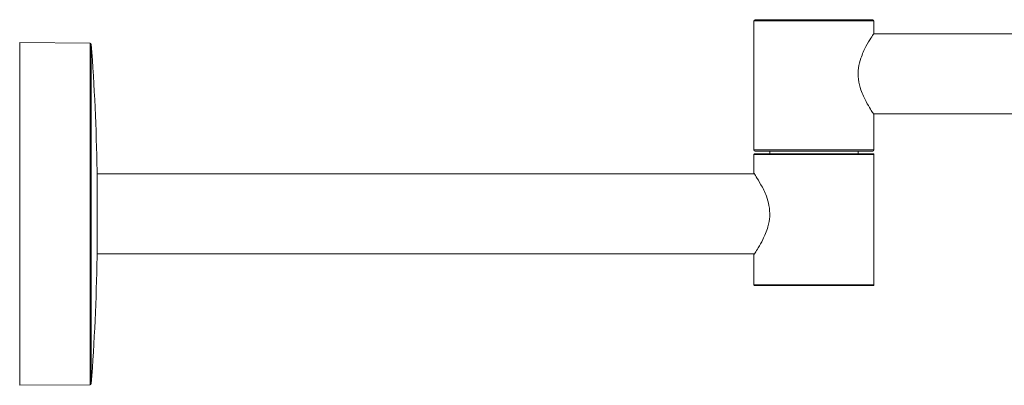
# Model space of a CAD drawing. Header units: millimetres. Extents: x -523 to 333, y -36 to 695.
# Tile 6 of 12: x -11 to 161, y 540 to 604. Entities that reach past the tile are written whole.
import ezdxf

# ---------------------------------------------------------------- set-up
doc = ezdxf.new("R2010")
doc.units = ezdxf.units.MM

msp = doc.modelspace()

# ---------------------------------------------------------------- linework, layer by layer
at = {"color": 7, "linetype": 'Continuous', "lineweight": 15}
for p, q in [((117.339, 604.242), (117.339, 581.642)), ((117.539, 604.442), (127.839, 604.442)), ((127.839, 604.442), (138.139, 604.442)), ((138.339, 601.964), (138.339, 604.242)), ((261.839, 601.942), (138.339, 601.942)), ((1.163, 600.335), (-11.161, 600.442)), ((-11.161, 540.442), (-11.161, 600.442)), ((138.339, 587.942), (261.839, 587.942)), ((138.339, 581.642), (138.339, 587.876)), ((117.339, 580.842), (117.339, 577.468)), ((117.439, 580.942), (138.239, 580.942)), ((127.839, 581.442), (117.539, 581.442)), ((120.089, 581.442), (120.089, 580.942)), ((138.139, 581.442), (127.839, 581.442)), ((135.589, 580.942), (135.589, 581.442)), ((138.339, 558.042), (138.339, 580.842)), ((2.394, 577.981), (2.394, 562.903)), ((117.339, 577.442), (2.394, 577.442)), ((2.394, 563.442), (117.339, 563.442)), ((117.339, 563.342), (117.339, 558.042)), ((138.239, 557.942), (117.439, 557.942)), ((-11.161, 540.442), (1.163, 540.55))]:
    msp.add_line(p, q, dxfattribs=at)
at = {"color": 8, "linetype": 'Continuous', "lineweight": 15}
for p, q in [((127.839, 604.242), (117.339, 604.242)), ((138.339, 604.242), (127.839, 604.242)), ((1.163, 540.55), (1.163, 600.335)), ((1.361, 600.15), (1.361, 540.735)), ((117.339, 581.642), (127.839, 581.642)), ((138.339, 580.842), (117.339, 580.842)), ((127.839, 581.642), (138.339, 581.642)), ((117.339, 558.042), (138.339, 558.042))]:
    msp.add_line(p, q, dxfattribs=at)
at = {"color": 7, "linetype": 'Continuous', "lineweight": 15}
for centre, radius, start, end in [((117.539, 604.242), 0.2, 90, 180), ((138.139, 604.242), 0.2, 0, 90), ((1.161, 600.135), 0.2, 4.25918, 89.5), ((-397.535, 570.442), 400, 1.0799, 4.25918), ((117.539, 581.642), 0.2, 180, 270), ((117.439, 580.842), 0.1, 90, 180), ((138.139, 581.642), 0.2, 270, 0), ((138.239, 580.842), 0.1, 0, 90), ((-397.535, 570.442), 400, 355.74082, 358.92016), ((117.439, 558.042), 0.1, 180, 270), ((138.239, 558.042), 0.1, 270, 0), ((1.161, 540.75), 0.2, 270.5, 355.74082)]:
    msp.add_arc(centre, radius, start, end, dxfattribs=at)
for points, knots in [([(138.316, 587.876), (138.296, 587.906), (138.251, 587.97), (137.727, 588.766), (136.928, 590.106), (136.074, 591.909), (135.546, 593.995), (135.566, 595.966), (136.077, 597.97), (136.949, 599.831), (137.803, 601.241), (138.302, 601.989), (138.29, 601.971), (138.286, 601.964)], [0, 0, 0, 0, 0.0768278, 0.1638117, 0.2606918, 0.3737642, 0.4599064, 0.546553, 0.6238828, 0.7360547, 0.8497213, 0.9430916, 1, 1, 1, 1]), ([(117.339, 563.342), (117.382, 563.405), (117.468, 563.531), (118.095, 564.494), (118.956, 565.99), (119.784, 567.902), (120.172, 570.011), (120.034, 571.899), (119.453, 573.842), (118.538, 575.668), (117.729, 576.964), (117.332, 577.553), (117.376, 577.487), (117.388, 577.468)], [0, 0, 0, 0, 0.092229, 0.1841384, 0.2840608, 0.4000953, 0.4817586, 0.5637045, 0.6417287, 0.7573212, 0.8737689, 0.9643678, 1, 1, 1, 1])]:
    msp.add_open_spline(points, degree=3, knots=knots, dxfattribs=at)

doc.saveas('drawing.dxf')
